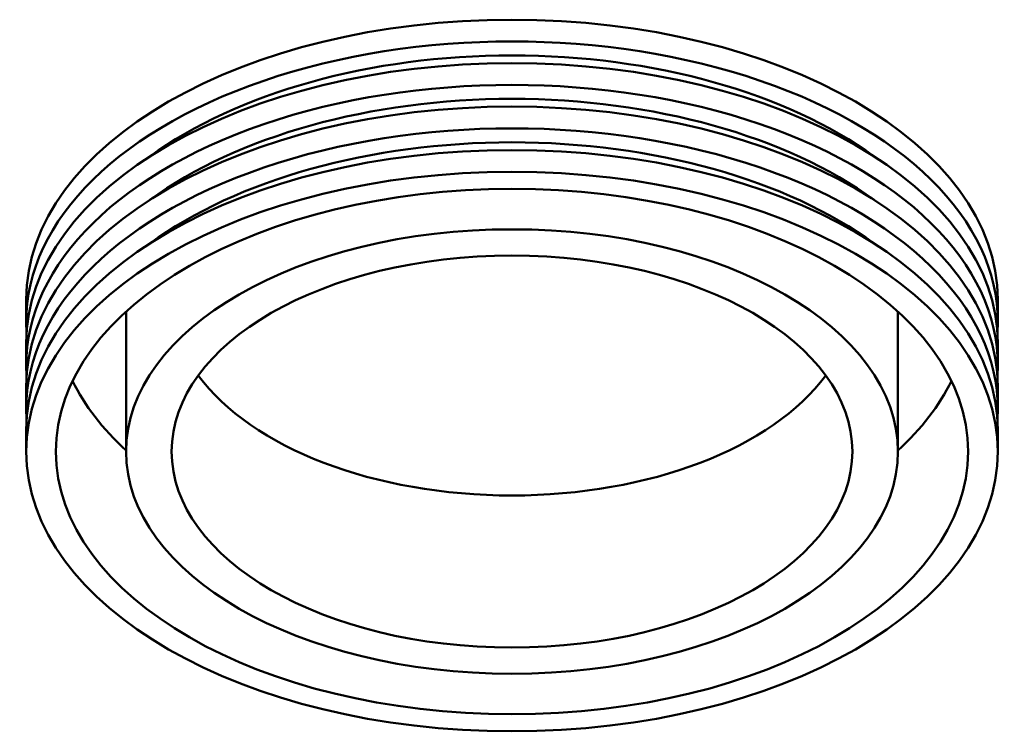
# Model space of a CAD drawing. Header units: millimetres. Extents: x -578 to 2026, y -629 to 1226.
# Tile 4 of 4: x 1312 to 2026, y 654 to 1170. Entities that reach past the tile are written whole.
import ezdxf

# ---------------------------------------------------------------- set-up
doc = ezdxf.new("R2010")
doc.units = ezdxf.units.MM
doc.layers.add('Visible (ISO)', color=7, linetype='Continuous', lineweight=50)

msp = doc.modelspace()

# ---------------------------------------------------------------- linework, layer by layer
at = {"layer": 'Visible (ISO)'}
for p, q in [((1316.48, 951.438), (1316.48, 967.205)), ((2021.48, 951.438), (2021.48, 967.205)), ((1388.98, 856.836), (1388.98, 958.49)), ((1948.98, 856.836), (1948.98, 958.49)), ((1316.48, 919.904), (1316.48, 935.671)), ((2021.48, 919.904), (2021.48, 935.671)), ((1316.48, 888.37), (1316.48, 904.137)), ((2021.48, 888.37), (2021.48, 904.137)), ((1316.48, 856.836), (1316.48, 872.603)), ((2021.48, 856.836), (2021.48, 872.603))]:
    msp.add_line(p, q, dxfattribs=at)
for centre, major_axis, start_param, end_param in [((1668.98, 967.205), (-352.5, 0), 3.1415927, 6.2831853), ((1668.98, 951.438), (-352.5, 0), 3.1027463, 6.3220317), ((1668.98, 951.438), (334.875, 0), 0.668465, 2.4731276), ((1668.98, 935.671), (-352.5, 0), 3.1415927, 6.2831853), ((1668.98, 919.904), (-352.5, 0), 3.1027463, 6.3220317), ((1668.98, 919.904), (334.875, 0), 0.668465, 2.4731276), ((1668.98, 888.37), (-352.5, 0), 3.1027463, 6.3220317), ((1668.98, 904.137), (-352.5, 0), 3.1415927, 6.2831853), ((1668.98, 888.37), (334.875, 0), 0.668465, 2.4731276), ((1668.98, 872.603), (-352.5, 0), 3.1415927, 6.2831853), ((1668.98, 959.321), (-331, 0), 0.2721832, 0.5625057), ((1668.98, 967.205), (-247, 0), 0.3984312, 2.7431614), ((1668.98, 959.321), (331, 0), 5.7206796, 6.0110021)]:
    msp.add_ellipse(centre, major_axis=major_axis, ratio=0.5758617, start_param=start_param, end_param=end_param, dxfattribs=at)
for major_axis in [(352.5, 0), (331, 0), (280, 0), (247, 0)]:
    msp.add_ellipse((1668.98, 856.836), major_axis=major_axis, ratio=0.5758617, dxfattribs=at)

doc.saveas('drawing.dxf')
